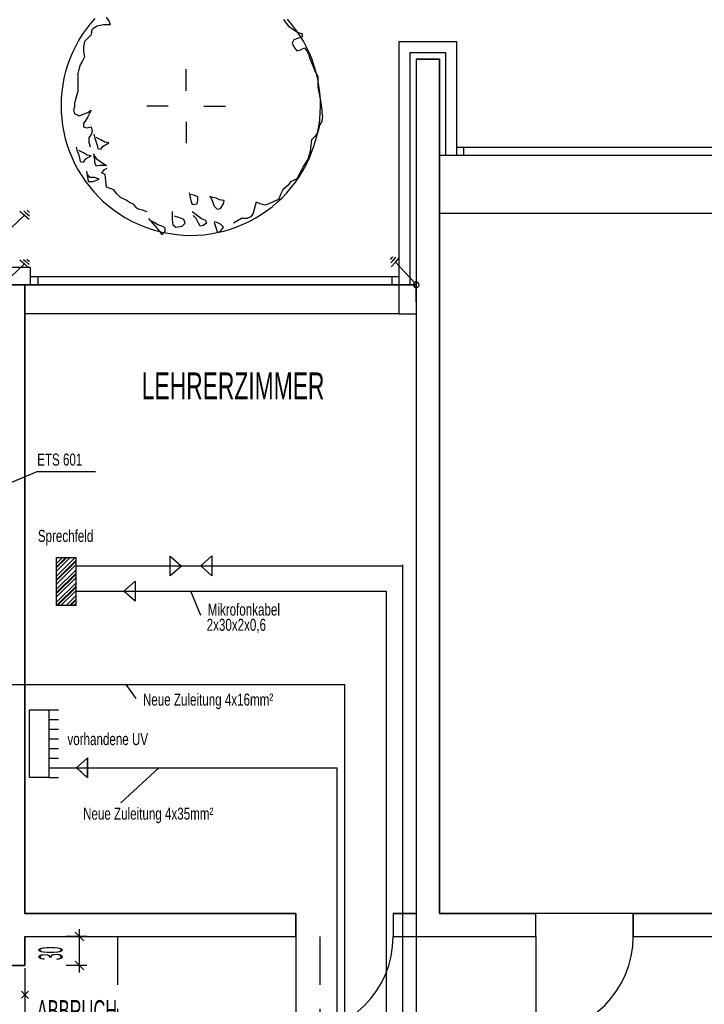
# Model space of a CAD drawing. Extents: x -9 to 2291, y 18 to 1401.
# Tile 12 of 19: x 19 to 26, y 41 to 51. Entities that reach past the tile are written whole.
import ezdxf

# ---------------------------------------------------------------- set-up
doc = ezdxf.new("R2010")
doc.units = 0
doc.linetypes.add('KCONTINUOUS', pattern=[0])
doc.linetypes.add('KDASHED', pattern=[0.75, 0.5, -0.25])
for name, color, linetype in [('FUNDAMENTERDER', 5, 'CONTINUOUS'), ('GRUNDRISS_BEMA_UNG', 7, 'CONTINUOUS'), ('LEITUNG', 7, 'CONTINUOUS'), ('LEITUNG_BESCHRIFTUNG', 7, 'CONTINUOUS'), ('NACHTSPEICHER_BESCHRIFTUNG', 3, 'CONTINUOUS'), ('VERTEILUNG', 10, 'CONTINUOUS'), ('VERTEILUNG_BESCHRIFTUNG', 10, 'CONTINUOUS'), ('W01_---', 7, 'CONTINUOUS'), ('W01_GRUNDRISS', 7, 'CONTINUOUS')]:
    doc.layers.add(name, color=color, linetype=linetype)

msp = doc.modelspace()

# ---------------------------------------------------------------- hatches: boundary and pattern name
at = {"layer": 'VERTEILUNG'}
h = msp.add_hatch(dxfattribs=at)
h.set_pattern_fill('ANSI32', scale=0.01, style=0)
h.paths.add_polyline_path([(19.167, 45.63), (19.367, 45.63), (19.367, 45.13), (19.167, 45.13), (19.167, 45.63)])

# ---------------------------------------------------------------- linework, layer by layer
at = {"layer": 'FUNDAMENTERDER', "color": 7, "linetype": 'KCONTINUOUS'}
for p, q in [((18.624, 48.981), (18.836, 49.18)), ((18.788, 49.223), (18.836, 49.18)), ((18.827, 49.227), (18.846, 49.21)), ((18.836, 49.18), (18.883, 49.138)), ((18.846, 49.21), (18.886, 49.174)), ((18.862, 49.231), (18.886, 49.21)), ((18.886, 49.21), (18.889, 49.207)), ((18.826, 48.722), (18.845, 48.705)), ((18.861, 48.726), (18.885, 48.705)), ((22.631, 48.72), (22.652, 48.744)), ((22.652, 48.744), (22.655, 48.747)), ((22.652, 48.704), (22.688, 48.744)), ((22.682, 48.694), (22.724, 48.741)), ((18.623, 48.476), (18.835, 48.675)), ((18.787, 48.718), (18.835, 48.675)), ((18.835, 48.675), (18.882, 48.633)), ((18.845, 48.705), (18.885, 48.669)), ((18.885, 48.705), (18.888, 48.702)), ((22.635, 48.685), (22.652, 48.704)), ((22.639, 48.646), (22.682, 48.694)), ((22.881, 48.482), (22.682, 48.694)), ((18.599, 48.458), (22.899, 48.458)), ((22.87, 48.467), (22.869, 48.454)), ((22.87, 48.467), (22.869, 48.454)), ((22.869, 48.454), (22.873, 48.443)), ((22.869, 48.454), (22.873, 48.443)), ((22.877, 48.478), (22.87, 48.467)), ((22.877, 48.478), (22.87, 48.467)), ((22.873, 48.443), (22.882, 48.433)), ((22.873, 48.443), (22.882, 48.433)), ((22.887, 48.485), (22.877, 48.478)), ((22.887, 48.485), (22.877, 48.478)), ((22.882, 48.433), (22.894, 48.428)), ((22.882, 48.433), (22.894, 48.428)), ((22.899, 48.488), (22.887, 48.485)), ((22.899, 48.488), (22.887, 48.485)), ((22.894, 48.428), (22.906, 48.429)), ((22.894, 48.428), (22.906, 48.429)), ((22.899, 48.458), (22.899, 48.488)), ((22.91, 48.486), (22.899, 48.488)), ((22.899, 48.488), (22.899, 48.458)), ((22.899, 48.458), (22.899, 48.488)), ((22.91, 48.486), (22.899, 48.488)), ((22.899, 48.488), (22.899, 48.458)), ((22.899, 48.458), (22.899, 30.528)), ((22.906, 48.429), (22.917, 48.434)), ((22.906, 48.429), (22.917, 48.434)), ((22.92, 48.479), (22.91, 48.486)), ((22.92, 48.479), (22.91, 48.486)), ((22.917, 48.434), (22.926, 48.444)), ((22.917, 48.434), (22.926, 48.444)), ((22.927, 48.469), (22.92, 48.479)), ((22.927, 48.469), (22.92, 48.479)), ((22.926, 48.444), (22.929, 48.456)), ((22.926, 48.444), (22.929, 48.456)), ((22.929, 48.456), (22.927, 48.469)), ((22.929, 48.456), (22.927, 48.469))]:
    msp.add_line(p, q, dxfattribs=at)
at = {"layer": 'GRUNDRISS_BEMA_UNG', "color": 7, "linetype": 'KCONTINUOUS'}
for p, q in [((37.786, 41.938), (23.639, 41.938)), ((19.406, 41.698), (19.269, 41.698)), ((19.481, 41.698), (19.331, 41.698)), ((19.451, 41.653), (19.361, 41.743)), ((19.406, 41.623), (19.406, 41.773)), ((19.406, 41.398), (19.406, 41.698)), ((19.406, 41.323), (19.406, 41.473)), ((19.406, 41.398), (19.269, 41.398)), ((19.481, 41.398), (19.331, 41.398)), ((19.451, 41.353), (19.361, 41.443))]:
    msp.add_line(p, q, dxfattribs=at)
at = {"layer": 'LEITUNG', "color": 10, "linetype": 'KCONTINUOUS'}
for p, q in [((20.348, 45.438), (20.348, 45.645)), ((20.348, 45.645), (20.46, 45.543)), ((20.348, 45.438), (20.348, 45.645)), ((20.348, 45.645), (20.46, 45.543)), ((20.664, 45.543), (20.779, 45.646)), ((20.664, 45.543), (20.779, 45.646)), ((20.779, 45.646), (20.779, 45.439)), ((20.779, 45.646), (20.779, 45.439)), ((22.759, 34.978), (22.759, 45.555)), ((22.759, 45.541), (19.367, 45.541)), ((20.463, 45.541), (20.348, 45.438)), ((20.463, 45.541), (20.348, 45.438)), ((20.46, 45.543), (20.463, 45.541)), ((20.46, 45.543), (20.463, 45.541)), ((20.667, 45.541), (20.664, 45.543)), ((20.667, 45.541), (20.664, 45.543)), ((20.779, 45.439), (20.667, 45.541)), ((20.779, 45.439), (20.667, 45.541)), ((14.857, 44.311), (22.159, 44.311)), ((22.159, 37.923), (22.159, 44.311)), ((19.374, 43.448), (19.489, 43.551)), ((19.489, 43.551), (19.374, 43.448)), ((19.374, 43.448), (19.489, 43.551)), ((19.489, 43.551), (19.489, 43.345)), ((19.489, 43.345), (19.489, 43.551)), ((19.489, 43.551), (19.489, 43.345)), ((19.189, 43.448), (22.079, 43.448)), ((19.377, 43.446), (19.374, 43.448)), ((19.489, 43.345), (19.374, 43.448)), ((19.377, 43.446), (19.374, 43.448)), ((19.489, 43.345), (19.377, 43.446)), ((19.489, 43.345), (19.377, 43.446)), ((19.836, 43.085), (20.23, 43.448)), ((22.079, 37.923), (22.079, 43.448))]:
    msp.add_line(p, q, dxfattribs=at)
at = {"layer": 'LEITUNG', "color": 31, "linetype": 'KCONTINUOUS'}
for p, q in [((19.867, 45.28), (19.982, 45.383)), ((19.867, 45.28), (19.982, 45.383)), ((19.982, 45.383), (19.982, 45.177)), ((19.982, 45.383), (19.982, 45.177)), ((19.367, 45.28), (22.587, 45.28)), ((19.87, 45.278), (19.867, 45.28)), ((19.87, 45.278), (19.867, 45.28)), ((19.982, 45.177), (19.87, 45.278)), ((19.982, 45.177), (19.87, 45.278)), ((22.587, 45.28), (22.587, 35.219))]:
    msp.add_line(p, q, dxfattribs=at)
at = {"layer": 'LEITUNG', "color": 7, "linetype": 'KCONTINUOUS'}
msp.add_line((22.079, 37.923), (22.079, 43.22), dxfattribs=at)
at = {"layer": 'LEITUNG_BESCHRIFTUNG', "color": 31, "linetype": 'KCONTINUOUS'}
msp.add_line((20.666, 45.029), (20.562, 45.28), dxfattribs=at)
at = {"layer": 'LEITUNG_BESCHRIFTUNG', "color": 10, "linetype": 'KCONTINUOUS'}
msp.add_line((19.993, 44.167), (19.891, 44.311), dxfattribs=at)
at = {"layer": 'NACHTSPEICHER_BESCHRIFTUNG', "color": 7, "linetype": 'KCONTINUOUS'}
for p, q in [((18.259, 46.223), (18.967, 46.523)), ((18.967, 46.523), (19.571, 46.523))]:
    msp.add_line(p, q, dxfattribs=at)
at = {"layer": 'VERTEILUNG', "color": 7, "linetype": 'KCONTINUOUS'}
for p, q in [((19.167, 45.63), (19.367, 45.63)), ((19.167, 45.13), (19.167, 45.63)), ((19.167, 45.63), (19.367, 45.63)), ((19.167, 45.13), (19.167, 45.63)), ((19.167, 45.63), (19.367, 45.63)), ((19.167, 45.13), (19.167, 45.63)), ((19.263, 45.63), (19.167, 45.534)), ((19.173, 45.63), (19.167, 45.624)), ((19.308, 45.63), (19.167, 45.489)), ((19.367, 45.599), (19.167, 45.399)), ((19.367, 45.554), (19.167, 45.354)), ((19.367, 45.63), (19.367, 45.13)), ((19.367, 45.63), (19.367, 45.13)), ((19.367, 45.63), (19.367, 45.13)), ((19.367, 45.465), (19.167, 45.265)), ((19.367, 45.42), (19.167, 45.22)), ((19.367, 45.33), (19.167, 45.13)), ((19.367, 45.285), (19.212, 45.13)), ((19.367, 45.195), (19.302, 45.13)), ((19.367, 45.15), (19.347, 45.13)), ((19.367, 45.13), (19.167, 45.13)), ((19.367, 45.13), (19.167, 45.13)), ((19.367, 45.13), (19.167, 45.13)), ((18.889, 44.048), (19.089, 44.048)), ((18.889, 43.348), (18.889, 44.048)), ((18.889, 44.048), (19.089, 44.048)), ((18.889, 43.348), (18.889, 44.048)), ((18.889, 44.048), (19.089, 44.048)), ((18.889, 43.348), (18.889, 44.048)), ((19.089, 44.048), (19.089, 43.348)), ((19.089, 44.048), (19.089, 43.348)), ((19.089, 44.048), (19.189, 44.048)), ((19.089, 44.048), (19.089, 43.348)), ((19.089, 43.948), (19.189, 43.948)), ((19.089, 43.848), (19.189, 43.848)), ((19.089, 43.748), (19.189, 43.748)), ((19.089, 43.648), (19.189, 43.648)), ((19.089, 43.548), (19.189, 43.548)), ((19.089, 43.448), (19.189, 43.448)), ((19.089, 43.348), (18.889, 43.348)), ((19.089, 43.348), (18.889, 43.348)), ((19.089, 43.348), (18.889, 43.348)), ((19.089, 43.348), (19.189, 43.348))]:
    msp.add_line(p, q, dxfattribs=at)
at = {"layer": 'W01_GRUNDRISS', "color": 137, "linetype": 'KCONTINUOUS'}
for p, q in [((19.564, 51.221), (19.518, 51.167)), ((19.564, 51.221), (19.518, 51.167)), ((21.609, 51.16), (21.563, 51.213)), ((21.609, 51.16), (21.563, 51.213)), ((19.475, 51.111), (19.434, 51.054)), ((19.475, 51.111), (19.434, 51.054)), ((19.518, 51.167), (19.475, 51.111)), ((19.518, 51.167), (19.475, 51.111)), ((21.651, 51.104), (21.609, 51.16)), ((21.651, 51.104), (21.609, 51.16)), ((21.691, 51.045), (21.651, 51.104)), ((21.691, 51.045), (21.651, 51.104)), ((19.397, 50.994), (19.364, 50.932)), ((19.397, 50.994), (19.364, 50.932)), ((19.434, 51.054), (19.397, 50.994)), ((19.434, 51.054), (19.397, 50.994)), ((21.728, 50.985), (21.691, 51.045)), ((21.728, 50.985), (21.691, 51.045)), ((21.761, 50.923), (21.728, 50.985)), ((21.761, 50.923), (21.728, 50.985)), ((19.333, 50.868), (19.306, 50.803)), ((19.333, 50.868), (19.306, 50.803)), ((19.364, 50.932), (19.333, 50.868)), ((19.364, 50.932), (19.333, 50.868)), ((21.791, 50.86), (21.761, 50.923)), ((21.791, 50.86), (21.761, 50.923)), ((19.306, 50.803), (19.282, 50.737)), ((19.306, 50.803), (19.282, 50.737)), ((21.818, 50.794), (21.791, 50.86)), ((21.818, 50.794), (21.791, 50.86)), ((21.841, 50.728), (21.818, 50.794)), ((21.841, 50.728), (21.818, 50.794)), ((23.139, 50.798), (22.899, 50.798)), ((22.899, 50.798), (22.899, 48.458)), ((23.139, 50.798), (22.899, 50.798)), ((22.899, 50.798), (22.899, 48.458)), ((23.139, 41.938), (23.139, 50.798)), ((23.139, 41.938), (23.139, 50.798)), ((19.262, 50.67), (19.245, 50.601)), ((19.262, 50.67), (19.245, 50.601)), ((19.282, 50.737), (19.262, 50.67)), ((19.282, 50.737), (19.262, 50.67)), ((21.861, 50.66), (21.841, 50.728)), ((21.861, 50.66), (21.841, 50.728)), ((19.245, 50.601), (19.232, 50.532)), ((19.245, 50.601), (19.232, 50.532)), ((21.877, 50.592), (21.861, 50.66)), ((21.877, 50.592), (21.861, 50.66)), ((21.89, 50.523), (21.877, 50.592)), ((21.89, 50.523), (21.877, 50.592)), ((19.223, 50.462), (19.217, 50.392)), ((19.223, 50.462), (19.217, 50.392)), ((19.232, 50.532), (19.223, 50.462)), ((19.232, 50.532), (19.223, 50.462)), ((21.899, 50.453), (21.89, 50.523)), ((21.899, 50.453), (21.89, 50.523)), ((19.217, 50.392), (19.215, 50.322)), ((19.217, 50.392), (19.215, 50.322)), ((21.904, 50.382), (21.899, 50.453)), ((21.904, 50.382), (21.899, 50.453)), ((21.905, 50.312), (21.904, 50.382)), ((21.905, 50.312), (21.904, 50.382)), ((19.215, 50.322), (19.216, 50.251)), ((19.215, 50.322), (19.216, 50.251)), ((21.903, 50.242), (21.905, 50.312)), ((21.903, 50.242), (21.905, 50.312)), ((19.216, 50.251), (19.222, 50.181)), ((19.216, 50.251), (19.222, 50.181)), ((19.222, 50.181), (19.231, 50.111)), ((19.222, 50.181), (19.231, 50.111)), ((21.888, 50.102), (21.898, 50.171)), ((21.888, 50.102), (21.898, 50.171)), ((21.898, 50.171), (21.903, 50.242)), ((21.898, 50.171), (21.903, 50.242)), ((19.231, 50.111), (19.243, 50.042)), ((19.231, 50.111), (19.243, 50.042)), ((21.875, 50.032), (21.888, 50.102)), ((21.875, 50.032), (21.888, 50.102)), ((19.243, 50.042), (19.259, 49.973)), ((19.243, 50.042), (19.259, 49.973)), ((19.259, 49.973), (19.279, 49.906)), ((19.259, 49.973), (19.279, 49.906)), ((21.838, 49.896), (21.858, 49.964)), ((21.838, 49.896), (21.858, 49.964)), ((21.858, 49.964), (21.875, 50.032)), ((21.858, 49.964), (21.875, 50.032)), ((19.279, 49.906), (19.302, 49.839)), ((19.279, 49.906), (19.302, 49.839)), ((21.814, 49.83), (21.838, 49.896)), ((21.814, 49.83), (21.838, 49.896)), ((19.302, 49.839), (19.329, 49.774)), ((19.302, 49.839), (19.329, 49.774)), ((19.329, 49.774), (19.359, 49.71)), ((19.329, 49.774), (19.359, 49.71)), ((21.757, 49.702), (21.787, 49.765)), ((21.757, 49.702), (21.787, 49.765)), ((21.787, 49.765), (21.814, 49.83)), ((21.787, 49.765), (21.814, 49.83)), ((19.359, 49.71), (19.393, 49.648)), ((19.359, 49.71), (19.393, 49.648)), ((19.393, 49.648), (19.429, 49.588)), ((19.393, 49.648), (19.429, 49.588)), ((21.723, 49.64), (21.757, 49.702)), ((21.723, 49.64), (21.757, 49.702)), ((19.429, 49.588), (19.469, 49.53)), ((19.429, 49.588), (19.469, 49.53)), ((21.646, 49.522), (21.686, 49.58)), ((21.646, 49.522), (21.686, 49.58)), ((21.686, 49.58), (21.723, 49.64)), ((21.686, 49.58), (21.723, 49.64)), ((19.469, 49.53), (19.512, 49.474)), ((19.469, 49.53), (19.512, 49.474)), ((19.512, 49.474), (19.557, 49.42)), ((19.512, 49.474), (19.557, 49.42)), ((21.557, 49.413), (21.603, 49.466)), ((21.557, 49.413), (21.603, 49.466)), ((21.603, 49.466), (21.646, 49.522)), ((21.603, 49.466), (21.646, 49.522)), ((19.557, 49.42), (19.605, 49.369)), ((19.557, 49.42), (19.605, 49.369)), ((19.605, 49.369), (19.656, 49.32)), ((19.605, 49.369), (19.656, 49.32)), ((21.457, 49.314), (21.508, 49.362)), ((21.457, 49.314), (21.508, 49.362)), ((21.508, 49.362), (21.557, 49.413)), ((21.508, 49.362), (21.557, 49.413)), ((19.656, 49.32), (19.71, 49.274)), ((19.656, 49.32), (19.71, 49.274)), ((19.71, 49.274), (19.765, 49.231)), ((19.71, 49.274), (19.765, 49.231)), ((21.347, 49.226), (21.403, 49.268)), ((21.347, 49.226), (21.403, 49.268)), ((21.403, 49.268), (21.457, 49.314)), ((21.403, 49.268), (21.457, 49.314)), ((19.765, 49.231), (19.823, 49.191)), ((19.765, 49.231), (19.823, 49.191)), ((19.823, 49.191), (19.883, 49.154)), ((19.823, 49.191), (19.883, 49.154)), ((19.883, 49.154), (19.945, 49.12)), ((19.883, 49.154), (19.945, 49.12)), ((21.167, 49.116), (21.229, 49.149)), ((21.167, 49.116), (21.229, 49.149)), ((21.229, 49.149), (21.289, 49.186)), ((21.229, 49.149), (21.289, 49.186)), ((21.289, 49.186), (21.347, 49.226)), ((21.289, 49.186), (21.347, 49.226)), ((19.945, 49.12), (20.008, 49.09)), ((19.945, 49.12), (20.008, 49.09)), ((20.008, 49.09), (20.073, 49.063)), ((20.008, 49.09), (20.073, 49.063)), ((20.073, 49.063), (20.14, 49.039)), ((20.073, 49.063), (20.14, 49.039)), ((20.14, 49.039), (20.207, 49.019)), ((20.14, 49.039), (20.207, 49.019)), ((20.904, 49.016), (20.971, 49.036)), ((20.904, 49.016), (20.971, 49.036)), ((20.971, 49.036), (21.038, 49.059)), ((20.971, 49.036), (21.038, 49.059)), ((21.038, 49.059), (21.103, 49.086)), ((21.038, 49.059), (21.103, 49.086)), ((21.103, 49.086), (21.167, 49.116)), ((21.103, 49.086), (21.167, 49.116)), ((20.207, 49.019), (20.276, 49.002)), ((20.207, 49.019), (20.276, 49.002)), ((20.276, 49.002), (20.345, 48.989)), ((20.276, 49.002), (20.345, 48.989)), ((20.345, 48.989), (20.415, 48.979)), ((20.345, 48.989), (20.415, 48.979)), ((20.415, 48.979), (20.485, 48.974)), ((20.415, 48.979), (20.485, 48.974)), ((20.485, 48.974), (20.555, 48.971)), ((20.485, 48.974), (20.555, 48.971)), ((20.555, 48.971), (20.626, 48.973)), ((20.555, 48.971), (20.626, 48.973)), ((20.626, 48.973), (20.696, 48.978)), ((20.626, 48.973), (20.696, 48.978)), ((20.696, 48.978), (20.766, 48.987)), ((20.696, 48.978), (20.766, 48.987)), ((20.766, 48.987), (20.835, 49)), ((20.766, 48.987), (20.835, 49)), ((20.835, 49), (20.904, 49.016)), ((20.835, 49), (20.904, 49.016)), ((18.839, 48.458), (18.599, 48.458)), ((18.839, 48.458), (18.599, 48.458)), ((18.839, 41.938), (18.839, 48.458)), ((18.839, 41.938), (18.839, 48.458)), ((22.899, 48.458), (22.719, 48.458)), ((22.719, 48.458), (22.719, 48.158)), ((22.899, 48.458), (22.719, 48.458)), ((22.719, 48.458), (22.719, 48.158)), ((22.719, 48.158), (22.899, 48.158)), ((22.719, 48.158), (22.899, 48.158)), ((22.899, 48.158), (22.899, 41.938)), ((22.899, 48.158), (22.899, 41.938)), ((21.649, 41.938), (18.839, 41.938)), ((21.649, 41.938), (18.839, 41.938)), ((21.649, 41.698), (21.649, 41.938)), ((21.649, 41.698), (21.649, 41.938)), ((22.899, 41.938), (22.659, 41.938)), ((22.659, 41.938), (22.659, 41.698)), ((22.899, 41.938), (22.659, 41.938)), ((22.659, 41.938), (22.659, 41.698)), ((24.139, 41.938), (23.139, 41.938)), ((24.139, 41.938), (23.139, 41.938)), ((24.139, 41.698), (24.139, 41.938)), ((24.139, 41.698), (24.139, 41.938)), ((32.074, 41.938), (25.149, 41.938)), ((25.149, 41.938), (25.149, 41.698)), ((32.074, 41.938), (25.149, 41.938)), ((25.149, 41.938), (25.149, 41.698)), ((18.839, 41.398), (18.839, 41.698)), ((18.839, 41.698), (21.649, 41.698)), ((18.839, 41.398), (18.839, 41.698)), ((18.839, 41.698), (21.649, 41.698)), ((22.659, 41.698), (24.139, 41.698)), ((22.659, 41.698), (24.139, 41.698)), ((25.149, 41.698), (33.314, 41.698)), ((25.149, 41.698), (33.314, 41.698)), ((18.599, 41.398), (18.839, 41.398)), ((18.599, 41.398), (18.839, 41.398))]:
    msp.add_line(p, q, dxfattribs=at)
at = {"layer": 'W01_GRUNDRISS', "color": 7, "linetype": 'KCONTINUOUS'}
for p, q in [((19.71, 51.201), (19.686, 51.233)), ((19.726, 51.16), (19.71, 51.201)), ((21.523, 51.209), (21.571, 51.144)), ((19.532, 51.079), (19.527, 51.052)), ((19.532, 51.079), (19.54, 51.112)), ((19.54, 51.112), (19.589, 51.144)), ((19.589, 51.144), (19.621, 51.152)), ((19.621, 51.152), (19.654, 51.16)), ((19.654, 51.16), (19.694, 51.16)), ((19.694, 51.16), (19.726, 51.16)), ((21.571, 51.144), (21.628, 51.104)), ((21.628, 51.104), (21.668, 51.079)), ((21.668, 51.079), (21.717, 51.063)), ((19.458, 50.983), (19.447, 50.925)), ((19.493, 51.017), (19.458, 50.983)), ((19.527, 51.052), (19.493, 51.017)), ((21.628, 50.998), (21.612, 50.966)), ((21.668, 51.015), (21.628, 50.998)), ((21.717, 51.031), (21.668, 51.015)), ((21.717, 51.063), (21.717, 51.031)), ((22.719, 50.978), (22.719, 48.458)), ((23.319, 50.978), (22.719, 50.978)), ((23.319, 49.798), (23.319, 50.978)), ((19.447, 50.925), (19.447, 50.879)), ((19.447, 50.879), (19.458, 50.822)), ((21.612, 50.966), (21.628, 50.926)), ((21.628, 50.926), (21.66, 50.885)), ((21.66, 50.885), (21.693, 50.893)), ((21.693, 50.893), (21.741, 50.917)), ((21.741, 50.917), (21.765, 50.885)), ((21.765, 50.885), (21.781, 50.853)), ((19.435, 50.776), (19.412, 50.741)), ((19.458, 50.822), (19.435, 50.776)), ((21.781, 50.853), (21.79, 50.812)), ((21.79, 50.812), (21.814, 50.764)), ((21.814, 50.764), (21.838, 50.707)), ((22.834, 50.863), (22.834, 48.458)), ((23.204, 50.863), (22.834, 50.863)), ((22.899, 50.798), (22.899, 48.458)), ((22.899, 50.798), (23.139, 50.798)), ((23.139, 50.798), (23.139, 44.188)), ((23.204, 49.798), (23.204, 50.863)), ((19.401, 50.707), (19.389, 50.649)), ((19.412, 50.741), (19.401, 50.707)), ((20.511, 50.472), (20.511, 50.695)), ((21.838, 50.707), (21.854, 50.659)), ((19.389, 50.649), (19.389, 50.615)), ((19.389, 50.615), (19.389, 50.546)), ((21.854, 50.659), (21.879, 50.618)), ((21.879, 50.618), (21.879, 50.578)), ((21.879, 50.578), (21.879, 50.537)), ((19.389, 50.465), (19.366, 50.385)), ((19.389, 50.546), (19.389, 50.5)), ((19.389, 50.5), (19.389, 50.465)), ((21.879, 50.537), (21.879, 50.505)), ((21.879, 50.505), (21.887, 50.456)), ((19.366, 50.385), (19.355, 50.339)), ((21.887, 50.456), (21.903, 50.383)), ((21.903, 50.383), (21.911, 50.327)), ((19.355, 50.304), (19.343, 50.27)), ((19.343, 50.27), (19.355, 50.235)), ((19.355, 50.339), (19.355, 50.304)), ((19.493, 50.247), (19.527, 50.27)), ((19.527, 50.27), (19.493, 50.201)), ((20.326, 50.312), (20.103, 50.312)), ((20.696, 50.31), (20.919, 50.31)), ((21.911, 50.327), (21.919, 50.27)), ((21.919, 50.27), (21.919, 50.238)), ((19.355, 50.235), (19.401, 50.212)), ((19.401, 50.212), (19.493, 50.247)), ((19.47, 50.166), (19.447, 50.132)), ((19.493, 50.201), (19.47, 50.166)), ((21.919, 50.157), (21.895, 50.116)), ((21.919, 50.238), (21.927, 50.205)), ((21.927, 50.205), (21.919, 50.157)), ((19.447, 50.132), (19.447, 50.097)), ((19.447, 50.097), (19.481, 50.086)), ((19.481, 50.086), (19.527, 50.097)), ((19.527, 50.097), (19.539, 50.051)), ((19.539, 50.051), (19.527, 50.017)), ((20.511, 50.149), (20.511, 49.926)), ((21.887, 50.084), (21.879, 50.044)), ((21.895, 50.116), (21.887, 50.084)), ((19.527, 50.017), (19.504, 49.982)), ((19.504, 49.982), (19.504, 49.936)), ((19.556, 50.02), (19.564, 49.979)), ((19.564, 49.979), (19.58, 49.939)), ((19.628, 49.963), (19.58, 49.987)), ((19.669, 49.939), (19.628, 49.963)), ((21.814, 49.963), (21.806, 49.906)), ((21.854, 50.003), (21.814, 49.963)), ((21.879, 50.044), (21.854, 50.003)), ((19.373, 49.885), (19.382, 49.845)), ((19.382, 49.845), (19.398, 49.804)), ((19.446, 49.828), (19.398, 49.853)), ((19.504, 49.936), (19.516, 49.89)), ((19.58, 49.939), (19.588, 49.906)), ((19.588, 49.906), (19.596, 49.874)), ((19.596, 49.874), (19.628, 49.866)), ((19.628, 49.866), (19.653, 49.898)), ((19.653, 49.898), (19.709, 49.931)), ((19.709, 49.931), (19.669, 49.939)), ((21.806, 49.906), (21.798, 49.841)), ((31.894, 49.883), (23.319, 49.883)), ((23.394, 49.798), (23.394, 49.883)), ((19.398, 49.804), (19.406, 49.772)), ((19.406, 49.772), (19.414, 49.739)), ((19.487, 49.804), (19.446, 49.828)), ((19.446, 49.731), (19.471, 49.764)), ((19.471, 49.764), (19.527, 49.796)), ((19.527, 49.796), (19.487, 49.804)), ((19.548, 49.817), (19.58, 49.769)), ((19.564, 49.761), (19.556, 49.793)), ((19.564, 49.728), (19.564, 49.761)), ((19.58, 49.769), (19.637, 49.728)), ((21.773, 49.76), (21.733, 49.696)), ((21.798, 49.841), (21.773, 49.76)), ((27.457, 49.798), (23.139, 49.798)), ((19.414, 49.739), (19.446, 49.731)), ((19.58, 49.688), (19.564, 49.728)), ((19.62, 49.696), (19.58, 49.688)), ((19.653, 49.696), (19.62, 49.696)), ((19.636, 49.618), (19.664, 49.653)), ((19.637, 49.728), (19.685, 49.696)), ((19.685, 49.696), (19.653, 49.696)), ((19.664, 49.653), (19.692, 49.667)), ((21.733, 49.696), (21.693, 49.615)), ((19.48, 49.636), (19.497, 49.531)), ((19.513, 49.571), (19.488, 49.603)), ((19.561, 49.571), (19.513, 49.571)), ((19.545, 49.531), (19.577, 49.539)), ((19.61, 49.555), (19.561, 49.571)), ((19.577, 49.539), (19.61, 49.555)), ((19.671, 49.603), (19.636, 49.618)), ((19.685, 49.47), (19.671, 49.603)), ((21.66, 49.558), (21.595, 49.526)), ((21.693, 49.615), (21.66, 49.558)), ((19.497, 49.531), (19.545, 49.531)), ((19.763, 49.442), (19.685, 49.47)), ((19.791, 49.406), (19.763, 49.442)), ((21.515, 49.445), (21.49, 49.396)), ((21.571, 49.493), (21.515, 49.445)), ((21.595, 49.526), (21.571, 49.493)), ((19.833, 49.364), (19.791, 49.406)), ((19.889, 49.336), (19.833, 49.364)), ((19.932, 49.308), (19.889, 49.336)), ((20.544, 49.413), (20.56, 49.332)), ((20.592, 49.388), (20.56, 49.396)), ((20.633, 49.372), (20.592, 49.388)), ((20.633, 49.332), (20.633, 49.372)), ((20.786, 49.364), (20.754, 49.372)), ((20.762, 49.38), (20.786, 49.324)), ((20.827, 49.356), (20.786, 49.364)), ((20.859, 49.34), (20.827, 49.356)), ((20.908, 49.332), (20.859, 49.34)), ((21.474, 49.348), (21.409, 49.315)), ((21.49, 49.396), (21.474, 49.348)), ((19.967, 49.294), (19.932, 49.308)), ((20.002, 49.252), (19.967, 49.294)), ((20.03, 49.238), (20.002, 49.252)), ((20.058, 49.231), (20.03, 49.238)), ((20.56, 49.332), (20.576, 49.291)), ((20.576, 49.291), (20.625, 49.299)), ((20.625, 49.299), (20.633, 49.332)), ((20.786, 49.324), (20.803, 49.275)), ((20.803, 49.275), (20.835, 49.243)), ((20.835, 49.243), (20.867, 49.251)), ((20.867, 49.251), (20.9, 49.299)), ((20.9, 49.299), (20.908, 49.332)), ((21.223, 49.267), (21.207, 49.202)), ((21.239, 49.315), (21.223, 49.267)), ((21.28, 49.299), (21.239, 49.315)), ((21.328, 49.283), (21.28, 49.299)), ((21.369, 49.299), (21.328, 49.283)), ((21.409, 49.315), (21.369, 49.299)), ((20.107, 49.217), (20.058, 49.231)), ((20.123, 49.146), (20.236, 49.016)), ((20.366, 49.218), (20.366, 49.137)), ((20.366, 49.137), (20.374, 49.081)), ((20.447, 49.154), (20.39, 49.17)), ((20.487, 49.137), (20.447, 49.154)), ((20.503, 49.097), (20.487, 49.137)), ((20.576, 49.218), (20.673, 49.146)), ((20.616, 49.146), (20.584, 49.178)), ((20.641, 49.097), (20.616, 49.146)), ((20.673, 49.146), (20.714, 49.129)), ((21.086, 49.146), (21.045, 49.121)), ((21.142, 49.146), (21.086, 49.146)), ((21.183, 49.162), (21.142, 49.146)), ((21.207, 49.202), (21.183, 49.162)), ((27.457, 49.198), (23.139, 49.198)), ((20.18, 49.105), (20.147, 49.121)), ((20.22, 49.081), (20.18, 49.105)), ((20.26, 49.065), (20.22, 49.081)), ((20.293, 49.048), (20.26, 49.065)), ((20.293, 49.016), (20.293, 49.048)), ((20.374, 49.081), (20.406, 49.057)), ((20.406, 49.057), (20.471, 49.065)), ((20.471, 49.065), (20.503, 49.097)), ((20.657, 49.065), (20.641, 49.097)), ((20.689, 49.073), (20.657, 49.065)), ((20.722, 49.097), (20.689, 49.073)), ((20.714, 49.129), (20.722, 49.097)), ((20.835, 49.105), (20.803, 49.113)), ((20.803, 49.105), (20.827, 49.032)), ((20.827, 49.032), (20.835, 49)), ((20.867, 49.089), (20.835, 49.105)), ((20.9, 49.057), (20.867, 49.089)), ((20.867, 49.016), (20.9, 49.057)), ((21.045, 49.121), (21.005, 49.097)), ((20.236, 49.016), (20.26, 48.976)), ((20.26, 48.976), (20.293, 49.016)), ((20.835, 49), (20.867, 49.016)), ((18.899, 48.638), (18.599, 48.638)), ((18.899, 48.458), (18.899, 48.638)), ((18.899, 48.543), (22.719, 48.543)), ((18.974, 48.543), (18.974, 48.458)), ((22.644, 48.543), (22.644, 48.458)), ((18.599, 48.458), (18.839, 48.458)), ((22.719, 48.458), (18.839, 48.458)), ((18.839, 48.458), (18.839, 41.938)), ((22.719, 48.458), (22.719, 48.158)), ((22.899, 48.278), (22.899, 48.458)), ((22.719, 48.158), (18.839, 48.158)), ((22.719, 48.158), (22.899, 48.158)), ((22.899, 48.158), (22.899, 44.188)), ((22.899, 44.188), (22.899, 41.938)), ((23.139, 44.188), (23.139, 41.938)), ((18.839, 41.938), (21.649, 41.938)), ((21.649, 41.938), (21.649, 41.698)), ((22.659, 41.938), (22.659, 41.698)), ((22.659, 41.938), (22.899, 41.938)), ((23.139, 41.938), (24.139, 41.938)), ((24.139, 41.698), (24.139, 41.938)), ((25.149, 41.698), (25.149, 41.938)), ((25.149, 41.938), (29.167, 41.938)), ((18.839, 41.698), (21.649, 41.698)), ((18.839, 41.698), (18.839, 41.398)), ((21.649, 41.698), (21.649, 40.688)), ((22.659, 41.698), (23.139, 41.698)), ((23.139, 41.698), (24.139, 41.698)), ((24.139, 41.698), (24.139, 40.688)), ((25.149, 41.698), (29.167, 41.698)), ((18.839, 41.398), (18.601, 41.398)), ((18.84, 41.094), (18.803, 41.131)), ((18.805, 41.058), (18.876, 41.13)), ((18.805, 41.058), (18.876, 41.13)), ((18.84, 41.094), (18.878, 41.056))]:
    msp.add_line(p, q, dxfattribs=at)
at = {"layer": 'W01_GRUNDRISS', "color": 7, "linetype": 'KDASHED'}
for p, q in [((19.799, 41.698), (19.799, 38.698)), ((21.899, 41.698), (21.899, 38.698)), ((18.839, 41.369), (18.839, 40.638))]:
    msp.add_line(p, q, dxfattribs=at)
at = {"layer": 'W01_GRUNDRISS', "color": 7, "linetype": 'KCONTINUOUS'}
for centre in [(21.649, 41.698), (24.139, 41.698)]:
    msp.add_arc(centre, 1.01, 270, 360, dxfattribs=at)

# ---------------------------------------------------------------- texts
at = {"layer": 'GRUNDRISS_BEMA_UNG', "color": 7, "width": 0.38}
msp.add_text('30', height=0.25, rotation=90.0027, dxfattribs=at).set_placement((19.231, 41.452, 61))
at = {"layer": 'LEITUNG_BESCHRIFTUNG', "color": 31, "width": 0.72}
for s, p in [('Mikrofonkabel', (20.736, 45.027, 61)), ('2x30x2x0,6', (20.725, 44.869, 61))]:
    msp.add_text(s, height=0.125, dxfattribs=at).set_placement(p)
at = {"layer": 'LEITUNG_BESCHRIFTUNG', "color": 10, "width": 0.72}
for s, p in [('Neue Zuleitung 4x16mm²', (20.064, 44.093, 61)), ('Neue Zuleitung 4x35mm²', (19.443, 42.91, 61))]:
    msp.add_text(s, height=0.125, dxfattribs=at).set_placement(p)
at = {"layer": 'NACHTSPEICHER_BESCHRIFTUNG', "color": 7, "width": 0.72}
msp.add_text('ETS 601', height=0.125, dxfattribs=at).set_placement((18.967, 46.583, 61))
at = {"layer": 'VERTEILUNG_BESCHRIFTUNG', "color": 7, "width": 0.72}
for s, p in [('Sprechfeld', (18.974, 45.791, 61)), ('vorhandene UV', (19.281, 43.683, 61))]:
    msp.add_text(s, height=0.125, dxfattribs=at).set_placement(p)
at = {"layer": 'W01_---', "color": 7}
for s, height, width, p in [('LEHRERZIMMER', 0.28, 0.63244, (20.052, 47.269, 61)), ('ABBRUCH ', 0.22, 0.579545, (18.963, 40.818, 61))]:
    msp.add_text(s, height=height, dxfattribs=dict(at, width=width)).set_placement(p)

doc.saveas('drawing.dxf')
